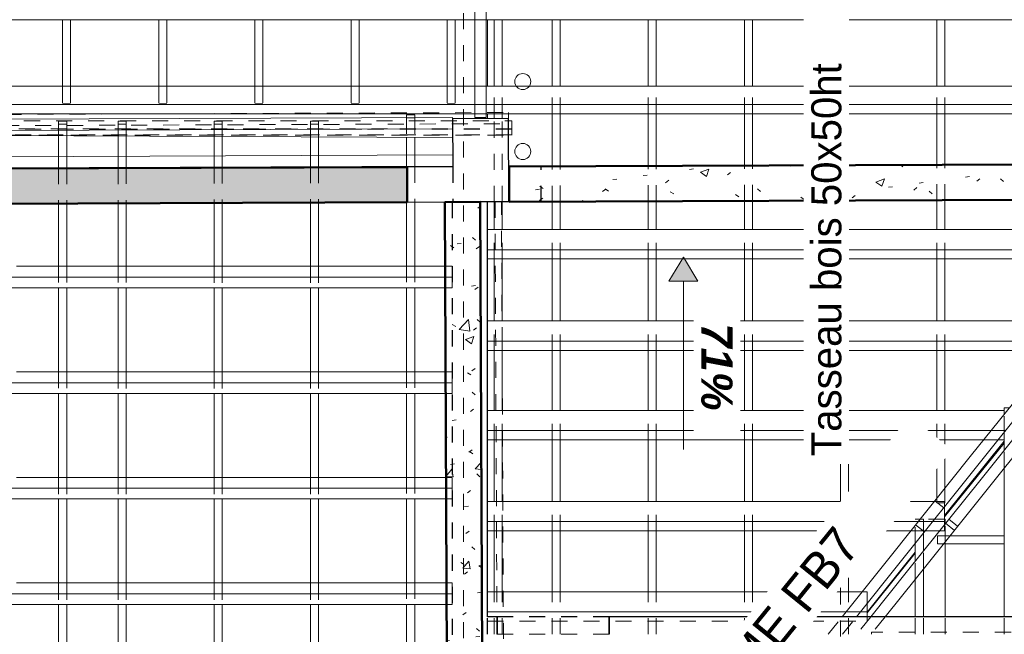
# Model space of a CAD drawing. Header units: metres. Extents: x -16.9 to 14.1, y -10.5 to 9.6.
# Tile 24 of 26: x 3.2 to 9.3, y 2.5 to 6.3. Entities that reach past the tile are written whole.
import ezdxf

# ---------------------------------------------------------------- set-up
doc = ezdxf.new("R2010")
doc.units = ezdxf.units.M
for name, pattern in [('Ligne de quadrillage', [0.022225, 0.0127, -0.003175, 0.003175, -0.003175]), ('Projeté', [0.003969, 0.002381, -0.001587]), ('Tiret', [0.00635, 0.003175, -0.003175])]:
    doc.linetypes.add(name, pattern=pattern)
for name, color, linetype, lineweight in [('A-ANNO-NOTE', 131, 'Continuous', 9), ('A-DETL-GENF', 92, 'Projeté', 18), ('A-DETL-MEDM', 33, 'Continuous', 35), ('A-ROOF', 132, 'Continuous', 18), ('A-WALL', 113, 'Continuous', 25), ('A-WALL-HDLN', 110, 'Tiret', 25), ('A-WALL-PATT', 111, 'Continuous', 50), ('G-ANNO-TEXT', 231, 'Continuous', 9), ('P-PIPE', 3, 'Continuous', 50), ('S-BEAM', 12, 'Continuous', 18), ('S-BEAM-HDLN', 1, 'Tiret', 18), ('S-GRID', 1, 'Continuous', 9)]:
    doc.layers.add(name, color=color, linetype=linetype, lineweight=lineweight)
doc.styles.add('Arial_B_I', font='arialbi.ttf', dxfattribs={"height": 0.195})
doc.styles.add('Bodoni MT_B_I', font='BOD_BI.TTF', dxfattribs={"height": 0.225})
doc.styles.add('Bodoni MT_B_I_1', font='BOD_BI.TTF', dxfattribs={"height": 0.1875})
pattern_1 = [(50, (0, 0), (0.546555, -0.047815), [0.05715, -0.62865]), (355, (0, 0), (-0.105728, 0.573166), [0.04572, -0.50292]), (100.451, (0.04555, -0.004), (0.440828, 0.52535), [0.04857, -0.53427]), (46.184, (0, 0.1524), (0.813237, -0.12613), [0.08572, -0.94297]), (96.636, (0.0678, 0.1419), (0.71221, 0.742287), [0.07286, -0.80141]), (351.184, (0, 0.1524), (0.712217, 0.742274), [0.06858, -0.75438]), (21, (0.0762, 0.1143), (0.454846, -0.306795), [0.05715, -0.62865]), (326, (0.0762, 0.1143), (0.185405, 0.55256), [0.04572, -0.50292]), (71.451, (0.1141, 0.08873), (0.64025, 0.245763), [0.04857, -0.53427]), (37.5, (0, 0), (0.009261, 0.2536672), [0.02515, -0.47168, 0.02515, -0.48539, -0.50482]), (37.5, (0, 0), (0.009261, 0.2536672), [-1.007, 0.02515, -0.47968]), (7.5, (0, 0), (0.200456, 0.300546), [0.02515, -0.26594, 0.02515, -0.46025, -0.1924]), (7.5, (0, 0), (0.200456, 0.300546), [-0.77648, 0.02515, -0.16726]), (327.5, (-0.16993, 0), (0.4067682, -0.0171882), [0.02515, -0.16535, 0.02515, -0.56921, -0.78867]), (327.5, (-0.16993, 0), (0.4067682, -0.0171882), [-0.78486, 0.02515, -0.76352]), (317.5, (-0.24613, 0), (0.444383, 0.076279), [0.02515, -0.2225, 0.02515, -0.36957, -0.56007]), (317.5, (-0.24613, 0), (0.444383, 0.076279), [-0.64237, 0.02515, -0.53492])]

# ---------------------------------------------------------------- blocks, each defined once
blk = doc.blocks.new('Porte - 62 205-4691313-PH R_1 EXISTANT')
at = {"layer": 'A-DETL-GENF'}
for p, q in [((0.3418, 0.055), (-0.3582, 0.055)), ((-0.3582, -0.055), (0.3418, -0.055))]:
    blk.add_line(p, q, dxfattribs=at)
at = {"layer": 'A-DETL-MEDM'}
for p, q in [((-0.3582, 0.055), (-0.3582, -0.055)), ((0.3418, -0.055), (0.3418, 0.055))]:
    blk.add_line(p, q, dxfattribs=at)
blk = doc.blocks.new('Ossature 1 - Ossature 1-5033209-PH R_1 EXISTANT')
at = {"layer": 'S-BEAM-HDLN'}
for p, q in [((6.0749, 5.1517), (6.1149, 5.1519)), ((6.0749, 5.1517), (6.0919, 1.4243)), ((6.1198, 4.0697), (6.1149, 5.1519)), ((6.1319, 1.4245), (6.1199, 4.0521)), ((6.0919, 1.4243), (6.1319, 1.4245))]:
    blk.add_line(p, q, dxfattribs=at)
blk = doc.blocks.new('Pente - Pente 2-5017195-PH R_1 EXISTANT')
at = {"layer": 'A-ANNO-NOTE'}
blk.add_hatch(color=256, dxfattribs=at).paths.add_polyline_path([(0.007, 0.0012), (0.009, 0), (0.007, -0.0012)])
for p, q in [((0.007, 0.0012), (0.007, -0.0012)), ((0.009, 0), (0.007, 0.0012)), ((-0.007, 0), (0.007, 0)), ((0.007, -0.0012), (0.009, 0))]:
    blk.add_line(p, q, dxfattribs=at)

msp = doc.modelspace()

# ---------------------------------------------------------------- hatches: boundary and pattern name
at = {"layer": 'A-WALL-PATT', "lineweight": 18}
h = msp.add_hatch(dxfattribs=at)
h.set_pattern_fill('FP_1', color=256, style=0, pattern_type=2)
h.set_pattern_definition(pattern_1)
h.paths.add_polyline_path([(-13.1539, 5.0769), (5.5773, 5.1482), (5.5765, 5.3682), (-13.1547, 5.2969)])
h = msp.add_hatch(dxfattribs=at)
h.set_pattern_fill('FP_1', color=256, style=0, pattern_type=2)
h.set_pattern_definition(pattern_1)
h.paths.add_polyline_path([(6.2139, 5.1506), (6.4133, 5.1514), (6.4125, 5.3714), (6.2131, 5.3706), (6.2133, 5.2938)])
h = msp.add_hatch(dxfattribs=at)
h.set_pattern_fill('FP_1', color=256, style=0, pattern_type=2)
h.set_pattern_definition(pattern_1)
h.paths.add_polyline_path([(6.4133, 5.1514), (9.8959, 5.1646), (9.8945, 5.3846), (6.4125, 5.3714), (6.4128, 5.2938)])
h = msp.add_hatch(dxfattribs=at)
h.set_pattern_fill('FP_1', color=256, style=0, pattern_type=2)
h.set_pattern_definition(pattern_1)
h.paths.add_polyline_path([(5.8598, -5.4313), (6.0798, -5.4299), (6.0314, 5.1499), (5.8114, 5.1491), (5.8551, -4.4051)])

# ---------------------------------------------------------------- linework, layer by layer
at = {"layer": 'A-ROOF'}
for p, q in [((6.0769, 5.8731), (6.0769, 6.2875)), ((6.0769, 5.6728), (6.0769, 5.701)), ((1.9375, 5.5711), (5.8602, 5.5522)), ((8.9297, 3.1929), (9.3021, 3.6583)), ((9.3021, 3.6458), (8.9297, 3.1845)), ((8.4467, 2.5894), (8.7469, 2.9645)), ((8.7469, 2.9581), (8.4467, 2.5862))]:
    msp.add_line(p, q, dxfattribs=at)
at = {"layer": 'A-WALL'}
for p, q in [((5.8597, 5.6719), (6.2096, 5.6734)), ((5.8597, 5.6719), (5.861, 5.3703)), ((6.212, 5.1517), (6.2096, 5.6734)), ((5.861, 5.3703), (1.9375, 5.3551)), ((5.5773, 5.1492), (5.8569, 5.1503)), ((5.8569, 5.1503), (5.8569, 5.1493)), ((6.212, 5.1517), (6.0769, 5.1511)), ((6.0769, 2.5622), (6.0769, 5.1511)), ((6.1378, 2.5622), (6.0769, 2.5622)), ((6.1378, 2.5622), (6.1378, 2.4522)), ((9.913, 2.5622), (6.8378, 2.5622)), ((6.8378, 2.4522), (6.8378, 2.5622))]:
    msp.add_line(p, q, dxfattribs=at)
at = {"layer": 'A-WALL', "lineweight": 50}
for p, q in [((-13.1547, 5.2969), (5.5765, 5.3682)), ((5.5765, 5.3682), (5.5773, 5.1482)), ((6.2131, 5.3706), (10.1145, 5.3855)), ((6.2139, 5.1506), (6.2131, 5.3706)), ((9.8959, 5.1646), (6.2139, 5.1506)), ((5.5773, 5.1482), (1.9199, 5.1343)), ((5.8114, 5.1491), (6.0314, 5.1499)), ((5.8288, 1.3425), (5.8114, 5.1491)), ((6.0314, 5.1499), (6.055, -0.0032))]:
    msp.add_line(p, q, dxfattribs=at)
at = {"layer": 'A-WALL-HDLN'}
for p, q in [((6.4133, 5.1514), (6.4125, 5.3714)), ((-2.1488, 5.1192), (5.5773, 5.1492)), ((6.0769, 5.1511), (5.8569, 5.1503)), ((6.0769, 5.1511), (5.8569, 5.1503)), ((5.8569, 5.1492), (5.8569, 1.6304)), ((6.0769, 2.4522), (6.0769, 2.5621)), ((6.8378, 2.5622), (6.1378, 2.5622))]:
    msp.add_line(p, q, dxfattribs=at)
at = {"layer": 'A-WALL-HDLN', "flags": 128}
msp.add_lwpolyline([(5.861, 5.3703), (5.8613, 5.297), (5.8616, 5.2236), (5.862, 5.1503)], dxfattribs=at)
at = {"layer": 'P-PIPE', "lineweight": 18}
for centre, start, end in [((6.2978, 5.9015), 0, 180), ((6.2978, 5.9015), 180, 0), ((6.2978, 5.465), 0, 180), ((6.2978, 5.465), 180, 0)]:
    msp.add_arc(centre, 0.05, start, end, dxfattribs=at)
at = {"layer": 'S-BEAM'}
for p, q in [((5.9997, 7.0253), (5.9997, 5.6771)), ((6.0697, 7.0253), (6.0697, 5.6771)), ((1.8625, 6.2875), (5.9997, 6.2875)), ((3.4272, 6.2875), (3.4272, 5.8697)), ((3.4772, 6.2875), (3.4772, 5.8697)), ((4.0272, 6.2875), (4.0272, 5.8696)), ((4.0772, 6.2875), (4.0772, 5.8696)), ((4.6272, 6.2875), (4.6272, 5.8694)), ((4.6772, 6.2875), (4.6772, 5.8694)), ((5.2272, 6.2875), (5.2272, 5.8693)), ((5.2772, 6.2875), (5.2772, 5.8693)), ((5.8272, 6.2875), (5.8272, 5.8691)), ((5.8772, 6.2875), (5.8772, 5.8691)), ((6.0697, 6.2875), (11.2719, 6.2875)), ((6.1199, 5.8731), (6.1199, 6.2875)), ((6.1699, 5.8731), (6.1699, 6.2875)), ((6.4809, 5.8731), (6.4809, 6.2875)), ((6.5309, 5.8731), (6.5309, 6.2875)), ((7.0809, 5.8731), (7.0809, 6.2875)), ((7.1309, 5.8731), (7.1309, 6.2875)), ((7.6809, 5.8731), (7.6809, 6.2875)), ((7.7309, 5.8731), (7.7309, 6.2875)), ((8.2809, 5.8731), (8.2809, 6.2875)), ((8.3309, 5.8731), (8.3309, 6.2875)), ((8.8809, 5.8731), (8.8809, 6.2875)), ((8.9309, 5.8731), (8.9309, 6.2875)), ((3.4272, 5.8731), (2.8772, 5.8731)), ((4.0272, 5.8731), (3.4772, 5.8731)), ((4.6272, 5.8731), (4.0772, 5.8731)), ((5.2272, 5.8731), (4.6772, 5.8731)), ((5.8272, 5.8731), (5.2772, 5.8731)), ((5.9997, 5.8731), (5.8772, 5.8731)), ((10.9402, 5.8731), (6.0697, 5.8731)), ((1.8625, 5.7584), (5.9997, 5.7584)), ((6.0697, 5.7584), (10.8484, 5.7584)), ((1.8625, 5.701), (5.9997, 5.701)), ((5.8596, 5.6771), (1.8625, 5.6616)), ((5.8597, 5.6719), (5.8596, 5.6771)), ((6.0697, 5.6771), (5.9997, 5.6771)), ((6.0697, 5.701), (10.8025, 5.701)), ((6.1199, 5.673), (6.1199, 5.701)), ((6.1699, 5.6733), (6.1699, 5.701)), ((6.4809, 5.3717), (6.4809, 5.701)), ((6.5309, 5.3718), (6.5309, 5.701)), ((7.0809, 5.3739), (7.0809, 5.701)), ((7.1309, 5.3741), (7.1309, 5.701)), ((7.6809, 5.3762), (7.6809, 5.701)), ((7.7309, 5.3764), (7.7309, 5.701)), ((8.2809, 5.3785), (8.2809, 5.701)), ((8.3309, 5.3787), (8.3309, 5.701)), ((8.8809, 5.3808), (8.8809, 5.701)), ((8.9309, 5.381), (8.9309, 5.701)), ((5.8599, 5.6071), (1.9375, 5.5919)), ((3.4025, 5.564), (3.4025, 5.4342)), ((3.4525, 5.5638), (3.4525, 5.4344)), ((3.7736, 5.5623), (3.7736, 5.4356)), ((3.8236, 5.562), (3.8236, 5.4358)), ((4.3736, 5.5594), (4.3736, 5.438)), ((4.4236, 5.5591), (4.4236, 5.4382)), ((4.9736, 5.5565), (4.9736, 5.4403)), ((5.0236, 5.5563), (5.0236, 5.4405)), ((5.5736, 5.5536), (5.5736, 5.4426)), ((5.6236, 5.5534), (5.6236, 5.4428)), ((5.8607, 5.4437), (1.9375, 5.4285)), ((5.8609, 5.3737), (1.9375, 5.3585)), ((3.4025, 5.3642), (3.4025, 5.3608)), ((3.4525, 5.3644), (3.4525, 5.3609)), ((3.7736, 5.3656), (3.7736, 5.3622)), ((3.8236, 5.3658), (3.8236, 5.3624)), ((4.3736, 5.368), (4.3736, 5.3645)), ((4.4236, 5.3682), (4.4236, 5.3647)), ((4.9736, 5.3703), (4.9736, 5.3669)), ((5.0236, 5.3705), (5.0236, 5.3671)), ((5.5736, 5.3726), (5.5736, 5.3692)), ((5.6236, 5.3728), (5.6236, 5.3694)), ((8.8809, 4.978), (8.8809, 5.1608)), ((8.9309, 4.978), (8.9309, 5.161)), ((3.4025, 5.1399), (3.4025, 4.7468)), ((3.4525, 5.1401), (3.4525, 4.7467)), ((3.7736, 5.1414), (3.7736, 4.7467)), ((3.8236, 5.1415), (3.8236, 4.7467)), ((4.3736, 5.1436), (4.3736, 4.7465)), ((4.4236, 5.1438), (4.4236, 4.7465)), ((4.9736, 5.1459), (4.9736, 4.7464)), ((5.0236, 5.1461), (5.0236, 4.7464)), ((5.5736, 5.1482), (5.5736, 4.7489)), ((5.6236, 5.1494), (5.6236, 4.7489)), ((6.1199, 4.978), (6.1199, 5.1513)), ((6.1699, 4.978), (6.1699, 5.1515)), ((6.4809, 4.978), (6.4809, 5.1517)), ((6.5309, 4.978), (6.5309, 5.1518)), ((7.0809, 4.978), (7.0809, 5.1539)), ((7.1309, 4.978), (7.1309, 5.1541)), ((7.6809, 4.978), (7.6809, 5.1562)), ((7.7309, 4.978), (7.7309, 5.1564)), ((8.2809, 4.978), (8.2809, 5.1585)), ((8.3309, 4.978), (8.3309, 5.1587)), ((6.1199, 4.9783), (6.0769, 4.9783)), ((6.4809, 4.9783), (6.1699, 4.9783)), ((7.0809, 4.9783), (6.5309, 4.9783)), ((7.6809, 4.9783), (7.1309, 4.9783)), ((8.2809, 4.9783), (7.7309, 4.9783)), ((8.8809, 4.9783), (8.3309, 4.9783)), ((9.4809, 4.9783), (8.9309, 4.9783)), ((6.0769, 4.8521), (9.8979, 4.8521)), ((6.0769, 4.7948), (9.8983, 4.7948)), ((6.1199, 4.4073), (6.1199, 4.7948)), ((6.1699, 4.4073), (6.1699, 4.7948)), ((6.4809, 4.4073), (6.4809, 4.7948)), ((6.5309, 4.4073), (6.5309, 4.7948)), ((7.0809, 4.4073), (7.0809, 4.7948)), ((7.1309, 4.4073), (7.1309, 4.7948)), ((7.6809, 4.4073), (7.6809, 4.7948)), ((7.7309, 4.4073), (7.7309, 4.7948)), ((8.2809, 4.4073), (8.2809, 4.7948)), ((8.3309, 4.4073), (8.3309, 4.7948)), ((8.8809, 4.4073), (8.8809, 4.7948)), ((8.9309, 4.4073), (8.9309, 4.7948)), ((3.4025, 4.7485), (3.1385, 4.7485)), ((3.7736, 4.7485), (3.4525, 4.7485)), ((4.3736, 4.7485), (3.8236, 4.7485)), ((4.9736, 4.7485), (4.4236, 4.7485)), ((5.8133, 4.7485), (5.0236, 4.7485)), ((1.9733, 4.6801), (5.8136, 4.6801)), ((1.9735, 4.6143), (5.8139, 4.6143)), ((3.4025, 4.6143), (3.4025, 4.0872)), ((3.4525, 4.6143), (3.4525, 4.0872)), ((3.7736, 4.6143), (3.7736, 4.0871)), ((3.8236, 4.6143), (3.8236, 4.0871)), ((4.3736, 4.6143), (4.3736, 4.0868)), ((4.4236, 4.6143), (4.4236, 4.0868)), ((4.9736, 4.6143), (4.9736, 4.0866)), ((5.0236, 4.6143), (5.0236, 4.0866)), ((5.5736, 4.6143), (5.5736, 4.0904)), ((5.6236, 4.6143), (5.6236, 4.0904)), ((9.0982, 3.5714), (9.8841, 4.5535)), ((9.1528, 3.5277), (9.9005, 4.4619)), ((6.1199, 4.4076), (6.0769, 4.4076)), ((6.4809, 4.4076), (6.1699, 4.4076)), ((7.0809, 4.4076), (6.5309, 4.4076)), ((7.6809, 4.4076), (7.1309, 4.4076)), ((8.2809, 4.4076), (7.7309, 4.4076)), ((8.8809, 4.4076), (8.3309, 4.4076)), ((9.4809, 4.4076), (8.9309, 4.4076)), ((9.8738, 4.3166), (9.1486, 3.4104)), ((6.0769, 4.2814), (9.6664, 4.2814)), ((9.902, 4.2397), (9.2033, 3.3666)), ((6.0769, 4.2241), (9.6205, 4.2241)), ((6.1199, 3.8495), (6.1199, 4.2241)), ((6.1699, 3.8495), (6.1699, 4.2241)), ((6.4809, 3.8495), (6.4809, 4.2241)), ((6.5309, 3.8495), (6.5309, 4.2241)), ((7.0809, 3.8495), (7.0809, 4.2241)), ((7.1309, 3.8495), (7.1309, 4.2241)), ((7.6809, 3.8495), (7.6809, 4.2241)), ((7.7309, 3.8495), (7.7309, 4.2241)), ((8.2809, 3.8495), (8.2809, 4.2241)), ((8.3309, 3.8495), (8.3309, 4.2241)), ((8.8809, 3.8495), (8.8809, 4.2241)), ((8.9309, 3.8495), (8.9309, 4.2241)), ((3.4025, 4.0901), (3.1385, 4.0901)), ((3.7736, 4.0901), (3.4525, 4.0901)), ((4.3736, 4.0901), (3.8236, 4.0901)), ((4.9736, 4.0901), (4.4236, 4.0901)), ((5.8163, 4.0901), (5.0236, 4.0901)), ((1.9746, 4.0217), (5.8166, 4.0217)), ((1.9747, 3.9559), (5.8169, 3.9559)), ((3.4025, 3.9559), (3.4025, 3.4276)), ((3.4525, 3.9559), (3.4525, 3.4276)), ((3.7736, 3.9559), (3.7736, 3.4274)), ((3.8236, 3.9559), (3.8236, 3.4274)), ((4.3736, 3.9559), (4.3736, 3.4271)), ((4.4236, 3.9559), (4.4236, 3.4271)), ((4.9736, 3.9559), (4.9736, 3.4268)), ((5.0236, 3.9559), (5.0236, 3.4268)), ((5.5736, 3.9559), (5.5736, 3.432)), ((5.6236, 3.9559), (5.6236, 3.4319)), ((6.1199, 3.8498), (6.0769, 3.8498)), ((6.4809, 3.8498), (6.1699, 3.8498)), ((7.0809, 3.8498), (6.5309, 3.8498)), ((7.6809, 3.8498), (7.1309, 3.8498)), ((8.2809, 3.8498), (7.7309, 3.8498)), ((8.8809, 3.8498), (8.3309, 3.8498)), ((9.3021, 3.8498), (8.9309, 3.8498)), ((9.3339, 3.866), (9.3021, 3.866)), ((9.3021, 3.8263), (9.3021, 3.866)), ((6.0769, 3.7237), (9.22, 3.7237)), ((9.3021, 3.6022), (9.3021, 3.7128)), ((6.0769, 3.6663), (9.1741, 3.6663)), ((6.1199, 3.2821), (6.1199, 3.6663)), ((6.1699, 3.2821), (6.1699, 3.6663)), ((6.4809, 3.2821), (6.4809, 3.6663)), ((6.5309, 3.2821), (6.5309, 3.6663)), ((7.0809, 3.2821), (7.0809, 3.6663)), ((7.1309, 3.2821), (7.1309, 3.6663)), ((7.6809, 3.2821), (7.6809, 3.6663)), ((7.7309, 3.2821), (7.7309, 3.6663)), ((8.2809, 3.2821), (8.2809, 3.6663)), ((8.3309, 3.2821), (8.3309, 3.6663)), ((8.8809, 3.2999), (8.8809, 3.6663)), ((8.9309, 3.3624), (8.9309, 3.6663)), ((9.2638, 3.6663), (9.3021, 3.6663)), ((8.5895, 2.9358), (9.0982, 3.5714)), ((8.6441, 2.892), (9.1528, 3.5277)), ((9.3021, 2.5622), (9.3021, 3.4902)), ((3.4025, 3.4317), (3.1385, 3.4317)), ((3.7736, 3.4317), (3.4525, 3.4317)), ((4.3736, 3.4317), (3.8236, 3.4317)), ((4.9736, 3.4317), (4.4236, 3.4317)), ((5.8193, 3.4317), (5.0236, 3.4317)), ((9.1486, 3.4104), (8.6988, 2.8483)), ((1.9759, 3.3633), (5.8196, 3.3633)), ((9.2033, 3.3666), (8.7534, 2.8046)), ((1.976, 3.2975), (5.8199, 3.2975)), ((3.4025, 3.2975), (3.4025, 2.7676)), ((3.4525, 3.2975), (3.4525, 2.7675)), ((3.7736, 3.2975), (3.7736, 2.7673)), ((3.8236, 3.2975), (3.8236, 2.7673)), ((4.3736, 3.2975), (4.3736, 2.7669)), ((4.4236, 3.2975), (4.4236, 2.7669)), ((4.9736, 3.2975), (4.9736, 2.7666)), ((5.0236, 3.2975), (5.0236, 2.7665)), ((5.5736, 3.2975), (5.5736, 2.773)), ((5.6236, 3.2975), (5.6236, 2.773)), ((8.866, 3.2814), (6.0769, 3.2814)), ((8.9297, 3.1552), (8.9297, 3.2489)), ((6.0769, 3.1552), (8.765, 3.1552)), ((8.8547, 3.1552), (8.9297, 3.1552)), ((8.9328, 3.1712), (8.9297, 3.1712)), ((8.9297, 3.1369), (8.9297, 3.1552)), ((8.9328, 3.1407), (8.9328, 3.1712)), ((6.0769, 3.0978), (8.7192, 3.0978)), ((6.1199, 2.7179), (6.1199, 3.0978)), ((6.1699, 2.7179), (6.1699, 3.0978)), ((6.4809, 2.7179), (6.4809, 3.0978)), ((6.5309, 2.7179), (6.5309, 3.0978)), ((7.0809, 2.7179), (7.0809, 3.0978)), ((7.1309, 2.7179), (7.1309, 3.0978)), ((7.6809, 2.7179), (7.6809, 3.0978)), ((7.7309, 2.7179), (7.7309, 3.0978)), ((8.2809, 2.7179), (8.2809, 3.0978)), ((8.3309, 2.7179), (8.3309, 3.0978)), ((8.799, 2.9735), (8.799, 3.0855)), ((8.8088, 3.0978), (8.8985, 3.0978)), ((8.7469, 2.9085), (8.7469, 3.0205)), ((8.9328, 2.5622), (8.9328, 3.0287)), ((9.3021, 3.0159), (8.9328, 3.0159)), ((9.3021, 3.0659), (8.9626, 3.0659)), ((8.5895, 2.9358), (8.2904, 2.5622)), ((8.6441, 2.892), (8.3801, 2.5622)), ((8.4698, 2.5622), (8.6988, 2.8483)), ((8.799, 2.5622), (8.799, 2.8615)), ((3.4025, 2.7727), (3.1385, 2.7727)), ((3.7736, 2.7727), (3.4525, 2.7727)), ((4.3736, 2.7727), (3.8236, 2.7727)), ((4.9736, 2.7727), (4.4236, 2.7727)), ((5.8223, 2.7727), (5.0236, 2.7727)), ((8.5594, 2.5622), (8.7534, 2.8046)), ((8.7469, 2.5622), (8.7469, 2.7965)), ((1.9771, 2.7043), (5.8226, 2.7043)), ((8.415, 2.7178), (6.0769, 2.7178)), ((8.4467, 2.5916), (8.4467, 2.6454)), ((1.9772, 2.6385), (5.8229, 2.6385)), ((3.4025, 2.6385), (3.4025, 2.1067)), ((3.4525, 2.6385), (3.4525, 2.1067)), ((3.7736, 2.6385), (3.7736, 2.1064)), ((3.8236, 2.6385), (3.8236, 2.1064)), ((4.3736, 2.6385), (4.3736, 2.1059)), ((4.4236, 2.6385), (4.4236, 2.1059)), ((4.9736, 2.6385), (4.9736, 2.1054)), ((5.0236, 2.6385), (5.0236, 2.1054)), ((5.5736, 2.6385), (5.5736, 2.1132)), ((5.6236, 2.6385), (5.6236, 2.1131)), ((6.0769, 2.5916), (8.314, 2.5916)), ((8.4037, 2.5916), (8.4467, 2.5916)), ((8.4467, 2.5622), (8.4467, 2.5916))]:
    msp.add_line(p, q, dxfattribs=at)
at = {"layer": 'S-BEAM-HDLN'}
for p, q in [((5.9998, 6.2875), (6.0697, 6.2875)), ((3.4771, 5.8731), (3.4272, 5.8731)), ((3.4272, 5.8697), (3.4272, 5.7622)), ((3.4772, 5.8697), (3.4772, 5.7622)), ((4.0771, 5.8731), (4.0272, 5.8731)), ((4.0272, 5.8695), (4.0272, 5.7622)), ((4.0772, 5.8695), (4.0772, 5.7622)), ((4.6771, 5.8731), (4.6272, 5.8731)), ((4.6272, 5.8694), (4.6272, 5.7622)), ((4.6772, 5.8694), (4.6772, 5.7622)), ((5.2771, 5.8731), (5.2272, 5.8731)), ((5.2272, 5.8692), (5.2272, 5.7622)), ((5.2772, 5.8692), (5.2772, 5.7622)), ((5.8771, 5.8731), (5.8272, 5.8731)), ((5.8272, 5.8691), (5.8272, 5.7622)), ((5.8772, 5.8691), (5.8772, 5.7622)), ((6.0697, 5.8731), (5.9998, 5.8731)), ((6.1199, 5.7011), (6.1199, 5.873)), ((6.1699, 5.7011), (6.1699, 5.873)), ((6.4809, 5.7011), (6.4809, 5.873)), ((6.5309, 5.7011), (6.5309, 5.873)), ((7.0809, 5.7011), (7.0809, 5.873)), ((7.1309, 5.7011), (7.1309, 5.873)), ((7.6809, 5.7011), (7.6809, 5.873)), ((7.7309, 5.7011), (7.7309, 5.873)), ((8.2809, 5.7011), (8.2809, 5.873)), ((8.3309, 5.7011), (8.3309, 5.873)), ((8.8809, 5.7011), (8.8809, 5.873)), ((8.9309, 5.7011), (8.9309, 5.873)), ((3.4272, 5.7622), (3.4772, 5.7622)), ((4.0272, 5.7622), (4.0772, 5.7622)), ((4.6272, 5.7622), (4.6772, 5.7622)), ((5.2272, 5.7622), (5.2772, 5.7622)), ((5.8272, 5.7622), (5.8772, 5.7622)), ((5.9998, 5.7584), (6.0697, 5.7584)), ((-9.329, 5.6482), (4.2502, 5.701)), ((0.5862, 5.6566), (6.2303, 5.6566)), ((3.4025, 5.6365), (3.4025, 5.6535)), ((3.4025, 5.6535), (3.4525, 5.6535)), ((3.4525, 5.6535), (3.4525, 5.6365)), ((3.7736, 5.6365), (3.7736, 5.6535)), ((3.7736, 5.6535), (3.8236, 5.6535)), ((3.8236, 5.6535), (3.8236, 5.6365)), ((4.2757, 5.7011), (6.2095, 5.7086)), ((4.3736, 5.6365), (4.3736, 5.6535)), ((4.3736, 5.6535), (4.4236, 5.6535)), ((4.4236, 5.6535), (4.4236, 5.6365)), ((4.9736, 5.6365), (4.9736, 5.6535)), ((4.9736, 5.6535), (5.0236, 5.6535)), ((5.0236, 5.6535), (5.0236, 5.6365)), ((5.5736, 5.676), (5.5736, 5.6932)), ((5.5736, 5.6932), (5.6236, 5.6932)), ((5.5736, 5.676), (5.5736, 5.5537)), ((5.6236, 5.676), (5.5757, 5.676)), ((5.6236, 5.6932), (5.6236, 5.676)), ((5.6236, 5.676), (5.6236, 5.5534)), ((5.9998, 5.701), (6.0697, 5.701)), ((6.1199, 5.1513), (6.1199, 5.673)), ((6.1699, 5.1515), (6.1699, 5.6732)), ((6.2096, 5.6735), (6.2095, 5.7086)), ((6.2303, 5.6566), (6.2303, 5.6546)), ((6.2303, 5.6096), (6.2303, 5.6526)), ((6.2303, 5.6526), (6.2303, 5.6096)), ((-8.9447, 5.5797), (6.2098, 5.6386)), ((5.2944, 5.605), (-2.4306, 5.605)), ((5.4536, 5.6056), (-2.2715, 5.6056)), ((3.4525, 5.6365), (3.4025, 5.6365)), ((3.4025, 5.6365), (3.4025, 5.5641)), ((3.4525, 5.6365), (3.4525, 5.5638)), ((3.8236, 5.6365), (3.7736, 5.6365)), ((3.7736, 5.6365), (3.7736, 5.5623)), ((3.8236, 5.6365), (3.8236, 5.5621)), ((4.4236, 5.6365), (4.3736, 5.6365)), ((4.3736, 5.6365), (4.3736, 5.5594)), ((4.4236, 5.6365), (4.4236, 5.5592)), ((5.0236, 5.6365), (4.9736, 5.6365)), ((4.9736, 5.6365), (4.9736, 5.5565)), ((5.0236, 5.6365), (5.0236, 5.5563)), ((6.2303, 5.605), (5.32, 5.605)), ((6.2303, 5.6056), (5.4791, 5.6056)), ((6.2303, 5.606), (6.2303, 5.605)), ((6.2303, 5.5696), (6.2303, 5.605)), ((6.2303, 5.5696), (2.2462, 5.5696)), ((6.2303, 5.5686), (2.4611, 5.5686)), ((2.8782, 5.5666), (6.2303, 5.5666)), ((6.2303, 5.5666), (6.2303, 5.5686)), ((3.4025, 5.4341), (3.4025, 5.3642)), ((3.4525, 5.4343), (3.4525, 5.3644)), ((3.7736, 5.4356), (3.7736, 5.3657)), ((3.8236, 5.4358), (3.8236, 5.3659)), ((4.3736, 5.4379), (4.3736, 5.368)), ((4.4236, 5.4381), (4.4236, 5.3682)), ((4.9736, 5.4402), (4.9736, 5.3703)), ((5.0236, 5.4404), (5.0236, 5.3705)), ((5.5736, 5.4426), (5.5736, 5.3727)), ((5.6236, 5.4428), (5.6236, 5.3729)), ((3.4025, 5.3607), (3.4025, 5.14)), ((3.4525, 5.3609), (3.4525, 5.1402)), ((3.7736, 5.3621), (3.7736, 5.1414)), ((3.8236, 5.3623), (3.8236, 5.1416)), ((4.3736, 5.3645), (4.3736, 5.1437)), ((4.4236, 5.3647), (4.4236, 5.1439)), ((4.9736, 5.3668), (4.9736, 5.146)), ((5.0236, 5.367), (5.0236, 5.1462)), ((5.5736, 5.3691), (5.5736, 5.1482)), ((5.6236, 5.3693), (5.6236, 5.1494)), ((6.4809, 5.1517), (6.4809, 5.3716)), ((6.5309, 5.1519), (6.5309, 5.3718)), ((7.0809, 5.154), (7.0809, 5.3739)), ((7.1309, 5.1542), (7.1309, 5.3741)), ((7.6809, 5.1563), (7.6809, 5.3762)), ((7.7309, 5.1564), (7.7309, 5.3764)), ((8.2809, 5.1585), (8.2809, 5.3785)), ((8.3309, 5.1587), (8.3309, 5.3787)), ((8.8809, 5.1608), (8.8809, 5.3807)), ((8.9309, 5.161), (8.9309, 5.3809)), ((6.1698, 4.9783), (6.1199, 4.9783)), ((6.1199, 4.7948), (6.1199, 4.978)), ((6.1699, 4.7948), (6.1699, 4.978)), ((6.5308, 4.9783), (6.4809, 4.9783)), ((6.4809, 4.7948), (6.4809, 4.978)), ((6.5309, 4.7948), (6.5309, 4.978)), ((7.1308, 4.9783), (7.0809, 4.9783)), ((7.0809, 4.7948), (7.0809, 4.978)), ((7.1309, 4.7948), (7.1309, 4.978)), ((7.7308, 4.9783), (7.6809, 4.9783)), ((7.6809, 4.7948), (7.6809, 4.978)), ((7.7309, 4.7948), (7.7309, 4.978)), ((8.3308, 4.9783), (8.2809, 4.9783)), ((8.2809, 4.7948), (8.2809, 4.978)), ((8.3309, 4.7948), (8.3309, 4.978)), ((8.9308, 4.9783), (8.8809, 4.9783)), ((8.8809, 4.7948), (8.8809, 4.978)), ((8.9309, 4.7948), (8.9309, 4.978)), ((3.4025, 4.7467), (3.4025, 4.6144)), ((3.4525, 4.7485), (3.4026, 4.7485)), ((3.4525, 4.7467), (3.4525, 4.6144)), ((3.8235, 4.7485), (3.7736, 4.7485)), ((3.7736, 4.7466), (3.7736, 4.6144)), ((3.8236, 4.7466), (3.8236, 4.6144)), ((4.4235, 4.7485), (4.3736, 4.7485)), ((4.3736, 4.7465), (4.3736, 4.6144)), ((4.4236, 4.7465), (4.4236, 4.6144)), ((5.0235, 4.7485), (4.9736, 4.7485)), ((4.9736, 4.7463), (4.9736, 4.6144)), ((5.0236, 4.7463), (5.0236, 4.6144)), ((5.5736, 4.7489), (5.5736, 4.6144)), ((5.6236, 4.7489), (5.6236, 4.6144)), ((5.857, 4.7485), (5.8133, 4.7485)), ((5.8571, 4.6801), (5.857, 4.7485)), ((5.8136, 4.6801), (5.8571, 4.6801)), ((5.8571, 4.6143), (5.8571, 4.6801)), ((5.8139, 4.6143), (5.8571, 4.6143)), ((6.1698, 4.4076), (6.1199, 4.4076)), ((6.1199, 4.2241), (6.1199, 4.4073)), ((6.1699, 4.2241), (6.1699, 4.4073)), ((6.5308, 4.4076), (6.4809, 4.4076)), ((6.4809, 4.2241), (6.4809, 4.4073)), ((6.5309, 4.2241), (6.5309, 4.4073)), ((7.1308, 4.4076), (7.0809, 4.4076)), ((7.0809, 4.2241), (7.0809, 4.4073)), ((7.1309, 4.2241), (7.1309, 4.4073)), ((7.7308, 4.4076), (7.6809, 4.4076)), ((7.6809, 4.2241), (7.6809, 4.4073)), ((7.7309, 4.2241), (7.7309, 4.4073)), ((8.3308, 4.4076), (8.2809, 4.4076)), ((8.2809, 4.2241), (8.2809, 4.4073)), ((8.3309, 4.2241), (8.3309, 4.4073)), ((8.9308, 4.4076), (8.8809, 4.4076)), ((8.8809, 4.2241), (8.8809, 4.4073)), ((8.9309, 4.2241), (8.9309, 4.4073)), ((3.4025, 4.0872), (3.4025, 3.9559)), ((3.4525, 4.0901), (3.4026, 4.0901)), ((3.4525, 4.0872), (3.4525, 3.9559)), ((3.8235, 4.0901), (3.7736, 4.0901)), ((3.7736, 4.087), (3.7736, 3.9559)), ((3.8236, 4.087), (3.8236, 3.9559)), ((4.4235, 4.0901), (4.3736, 4.0901)), ((4.3736, 4.0868), (4.3736, 3.9559)), ((4.4236, 4.0868), (4.4236, 3.9559)), ((5.0235, 4.0901), (4.9736, 4.0901)), ((4.9736, 4.0865), (4.9736, 3.9559)), ((5.0236, 4.0865), (5.0236, 3.9559)), ((5.5736, 4.0904), (5.5736, 3.9559)), ((5.6236, 4.0904), (5.6236, 3.9559)), ((5.857, 4.0901), (5.8163, 4.0901)), ((5.8572, 4.0217), (5.857, 4.0901)), ((5.8166, 4.0217), (5.8572, 4.0217)), ((5.8572, 3.9559), (5.8572, 4.0217)), ((5.817, 3.9559), (5.8572, 3.9559)), ((6.1698, 3.8498), (6.1199, 3.8498)), ((6.1199, 3.6664), (6.1199, 3.8495)), ((6.1699, 3.6664), (6.1699, 3.8495)), ((6.5308, 3.8498), (6.4809, 3.8498)), ((6.4809, 3.6664), (6.4809, 3.8495)), ((6.5309, 3.6664), (6.5309, 3.8495)), ((7.1308, 3.8498), (7.0809, 3.8498)), ((7.0809, 3.6664), (7.0809, 3.8495)), ((7.1309, 3.6664), (7.1309, 3.8495)), ((7.7308, 3.8498), (7.6809, 3.8498)), ((7.6809, 3.6664), (7.6809, 3.8495)), ((7.7309, 3.6664), (7.7309, 3.8495)), ((8.3308, 3.8498), (8.2809, 3.8498)), ((8.2809, 3.6664), (8.2809, 3.8495)), ((8.3309, 3.6664), (8.3309, 3.8495)), ((8.9308, 3.8498), (8.8809, 3.8498)), ((8.8809, 3.6664), (8.8809, 3.8495)), ((8.9309, 3.6664), (8.9309, 3.8495)), ((9.3021, 3.7128), (9.3021, 3.8263)), ((9.22, 3.7237), (9.3096, 3.7237)), ((9.1742, 3.6663), (9.2637, 3.6663)), ((9.3021, 3.4903), (9.3021, 3.6022)), ((3.4025, 3.4276), (3.4025, 3.2976)), ((3.4525, 3.4317), (3.4026, 3.4317)), ((3.4525, 3.4276), (3.4525, 3.2976)), ((3.8235, 3.4317), (3.7736, 3.4317)), ((3.7736, 3.4274), (3.7736, 3.2976)), ((3.8236, 3.4274), (3.8236, 3.2976)), ((4.4235, 3.4317), (4.3736, 3.4317)), ((4.3736, 3.4271), (4.3736, 3.2976)), ((4.4236, 3.4271), (4.4236, 3.2976)), ((5.0235, 3.4317), (4.9736, 3.4317)), ((4.9736, 3.4268), (4.9736, 3.2976)), ((5.0236, 3.4267), (5.0236, 3.2976)), ((5.5736, 3.4319), (5.5736, 3.2976)), ((5.6236, 3.4319), (5.6236, 3.2976)), ((5.857, 3.4317), (5.8193, 3.4317)), ((5.8573, 3.3633), (5.857, 3.4317)), ((5.8197, 3.3633), (5.8573, 3.3633)), ((5.8573, 3.2975), (5.8573, 3.3633)), ((8.9309, 3.2729), (8.9309, 3.3623)), ((5.82, 3.2975), (5.8573, 3.2975)), ((6.1199, 3.0979), (6.1199, 3.2821)), ((6.1699, 3.0979), (6.1699, 3.2821)), ((6.4809, 3.0979), (6.4809, 3.2821)), ((6.5309, 3.0979), (6.5309, 3.2821)), ((7.0809, 3.0979), (7.0809, 3.2821)), ((7.1309, 3.0979), (7.1309, 3.2821)), ((7.6809, 3.0979), (7.6809, 3.2821)), ((7.7309, 3.0979), (7.7309, 3.2821)), ((8.2809, 3.0979), (8.2809, 3.2821)), ((8.3309, 3.0979), (8.3309, 3.2821)), ((8.9297, 3.2814), (8.8661, 3.2814)), ((8.9243, 3.2421), (8.8696, 3.2858)), ((8.8809, 3.2729), (8.8809, 3.2999)), ((8.8809, 3.2729), (8.9309, 3.2729)), ((8.9297, 3.2489), (8.9297, 3.2814)), ((8.799, 3.1712), (8.7469, 3.1712)), ((8.7469, 3.0206), (8.7469, 3.1712)), ((8.8038, 3.0915), (8.7491, 3.1353)), ((8.7651, 3.1552), (8.8546, 3.1552)), ((8.9297, 3.1712), (8.799, 3.1712)), ((8.799, 3.0856), (8.799, 3.1712)), ((8.9297, 3.0978), (8.9297, 3.1368)), ((8.9328, 3.0287), (8.9328, 3.1407)), ((8.9907, 3.101), (8.936, 3.1448)), ((9.0109, 3.1262), (8.9562, 3.17)), ((8.7192, 3.0978), (8.8088, 3.0978)), ((8.8985, 3.0978), (8.9297, 3.0978)), ((8.8857, 3.0659), (8.8857, 3.0159)), ((8.9625, 3.0659), (8.8857, 3.0659)), ((8.9328, 3.0159), (8.8857, 3.0159)), ((8.799, 2.8615), (8.799, 2.9735)), ((8.7469, 2.7965), (8.7469, 2.9085)), ((3.4025, 2.7675), (3.4025, 2.6386)), ((3.4525, 2.7727), (3.4026, 2.7727)), ((3.4525, 2.7675), (3.4525, 2.6386)), ((3.8235, 2.7727), (3.7736, 2.7727)), ((3.7736, 2.7673), (3.7736, 2.6386)), ((3.8236, 2.7672), (3.8236, 2.6386)), ((4.4235, 2.7727), (4.3736, 2.7727)), ((4.3736, 2.7669), (4.3736, 2.6386)), ((4.4236, 2.7669), (4.4236, 2.6386)), ((5.0235, 2.7727), (4.9736, 2.7727)), ((4.9736, 2.7665), (4.9736, 2.6386)), ((5.0236, 2.7665), (5.0236, 2.6386)), ((5.5736, 2.773), (5.5736, 2.6386)), ((5.6236, 2.773), (5.6236, 2.6386)), ((5.857, 2.7727), (5.8224, 2.7727)), ((5.8574, 2.7043), (5.857, 2.7727)), ((5.8227, 2.7043), (5.8574, 2.7043)), ((5.8574, 2.6385), (5.8574, 2.7043)), ((6.1199, 2.4522), (6.1199, 2.7179)), ((6.1699, 2.4522), (6.1699, 2.7179)), ((6.4809, 2.4522), (6.4809, 2.7179)), ((6.5309, 2.4522), (6.5309, 2.7179)), ((7.0809, 2.4522), (7.0809, 2.7179)), ((7.1309, 2.4522), (7.1309, 2.7179)), ((7.6809, 2.4522), (7.6809, 2.7179)), ((7.7309, 2.4522), (7.7309, 2.7179)), ((8.2809, 2.4382), (8.2809, 2.7179)), ((8.3309, 2.4522), (8.3309, 2.7179)), ((8.4467, 2.7178), (8.415, 2.7178)), ((8.4467, 2.6454), (8.4467, 2.7178)), ((5.823, 2.6385), (5.8574, 2.6385)), ((8.3141, 2.5916), (8.4036, 2.5916)), ((6.0769, 2.5343), (8.4467, 2.5343)), ((8.2024, 2.4522), (8.2904, 2.5621)), ((8.2921, 2.4522), (8.3801, 2.5621)), ((8.4697, 2.5621), (8.3818, 2.4522)), ((8.4467, 2.5343), (8.4467, 2.5621)), ((8.5594, 2.5621), (8.4714, 2.4522)), ((8.7469, 2.4522), (8.7469, 2.5621)), ((8.799, 2.4522), (8.799, 2.5621)), ((8.9328, 2.4522), (8.9328, 2.5621)), ((9.3021, 2.4522), (9.3021, 2.5621)), ((8.4742, 2.4659), (8.4742, 2.4522)), ((10.144, 2.4659), (8.4742, 2.4659))]:
    msp.add_line(p, q, dxfattribs=at)
for centre, major_axis, start_param, end_param in [((6.2303, 5.6526), (0, 0.004), 4.712389, 6.283185), ((6.2303, 5.6526), (0, 0.002), 4.712389, 5.235988), ((6.2303, 5.6096), (0, 0.004), 3.141593, 4.712389), ((6.2303, 5.6096), (0, 0.002), 4.18879, 4.712389), ((6.2303, 5.6035), (0, 0.00416), 0.525483, 0.919067), ((6.2303, 5.6035), (0, 0.00216), 0.18324, 0.800024), ((6.2303, 5.5696), (0, 0.00304), 1.432452, 2.287022), ((6.2303, 5.5696), (0, 0.00104), 1.58297, 3.141593)]:
    msp.add_ellipse(centre, major_axis=major_axis, ratio=0.000337, start_param=start_param, end_param=end_param, dxfattribs=at)
at = {"layer": 'S-GRID', "linetype": 'Ligne de quadrillage'}
msp.add_line((5.9278, -9.5717), (5.9278, 8.3345), dxfattribs=at)

# ---------------------------------------------------------------- block references
at = {"layer": 'A-ANNO-NOTE', "xscale": 75, "yscale": 75, "zscale": 75, "rotation": 89.99999999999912}
msp.add_blockref('Pente - Pente 2-5017195-PH R_1 EXISTANT', (7.2997, 4.13), dxfattribs=at)
at = {"layer": 'A-DETL-MEDM', "rotation": 180}
msp.add_blockref('Porte - 62 205-4691313-PH R_1 EXISTANT', (6.4797, 2.5072), dxfattribs=at)
at = {"layer": 'S-BEAM-HDLN'}
msp.add_blockref('Ossature 1 - Ossature 1-5033209-PH R_1 EXISTANT', (0.05, 0), dxfattribs=at)

# ---------------------------------------------------------------- next in the draw order: texts
at = {"layer": 'A-ANNO-NOTE', "insert": (7.6069, 4.393), "char_height": 0.195, "width": 0.65538, "attachment_point": 1, "rotation": 270, "style": 'Arial_B_I', "bg_fill": 3, "box_fill_scale": 1.25, "bg_fill_color": 256, "bg_fill_true_color": 13158600, "bg_fill_transparency": 0}
msp.add_mtext('71%', dxfattribs=at)
at = {"layer": 'G-ANNO-TEXT', "color": 190, "lineweight": 25, "insert": (8.0979, 3.5628), "char_height": 0.1875, "width": 3.3731, "attachment_point": 1, "rotation": 90, "style": 'Bodoni MT_B_I_1', "bg_fill": 3, "box_fill_scale": 1.25, "bg_fill_color": 256, "bg_fill_true_color": 13158600, "bg_fill_transparency": 0}
msp.add_mtext('Tasseau bois 50x50ht', dxfattribs=at)
at = {"layer": 'G-ANNO-TEXT', "color": 190, "insert": (7.1776, 1.8293), "char_height": 0.225, "width": 2.453164, "attachment_point": 1, "rotation": 51, "style": 'Bodoni MT_B_I', "bg_fill": 3, "box_fill_scale": 1.25, "bg_fill_color": 256, "bg_fill_true_color": 13158600, "bg_fill_transparency": 0}
msp.add_mtext('FERME FB7', dxfattribs=at)

doc.saveas('drawing.dxf')
